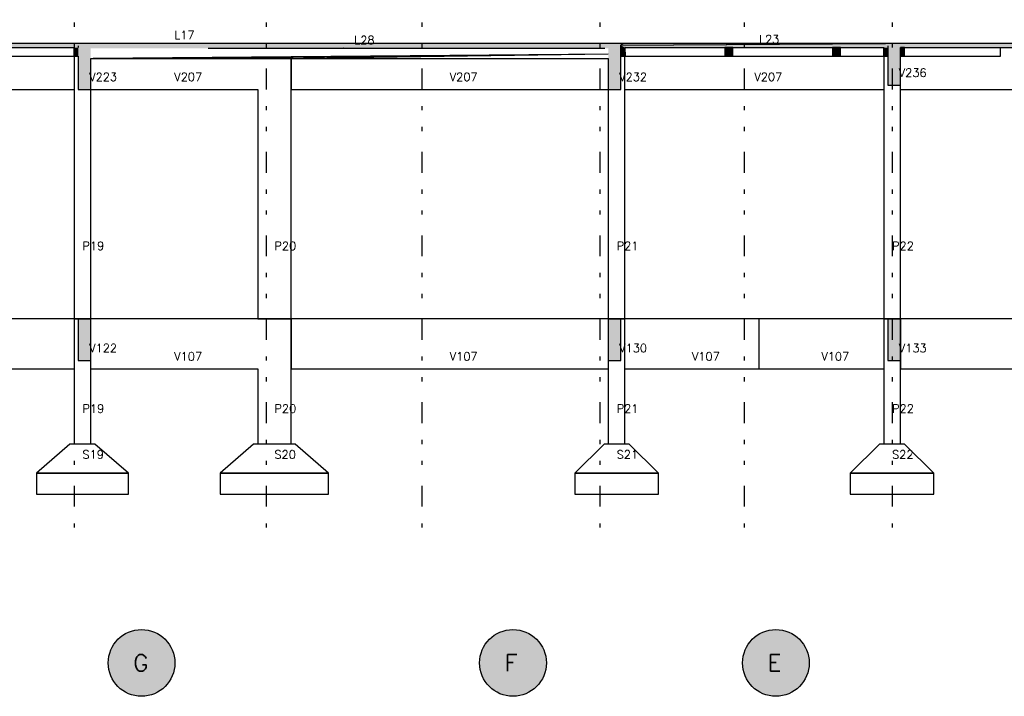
# Model space of a CAD drawing. Extents: x 0 to 84.1, y 0 to 59.4.
# Tile 4 of 9: x 16.8 to 40.4, y 32.4 to 48.6. Entities that reach past the tile are written whole.
import ezdxf

# ---------------------------------------------------------------- set-up
doc = ezdxf.new("R2010")
doc.units = 0
doc.header["$MEASUREMENT"] = 0
doc.linetypes.add('ESTILO_TQS_0004', pattern=[2, 0.5, -0.4, 0.1, -0.4, 0.1, -0.5])
for name, color, linetype in [('1', 1, 'CONTINUOUS'), ('2', 2, 'CONTINUOUS'), ('6', 6, 'CONTINUOUS'), ('9', 9, 'CONTINUOUS')]:
    doc.layers.add(name, color=color, linetype=linetype)
doc.styles.get("Standard").update_dxf_attribs({"font": 'ROMANS.SHX'})

msp = doc.modelspace()

# ---------------------------------------------------------------- linework, layer by layer
at = {"layer": '1', "linetype": 'ESTILO_TQS_0004'}
for p, q in [((18.064223, 55.421611), (18.064223, 36.42161)), ((22.664223, 55.421611), (22.664223, 36.42161)), ((26.394223, 55.421611), (26.394223, 36.42161)), ((30.664223, 55.421611), (30.664223, 36.42161)), ((34.124223, 55.421611), (34.124223, 36.42161)), ((37.664223, 55.421611), (37.664223, 36.42161))]:
    msp.add_line(p, q, dxfattribs=at)
at = {"layer": '2', "linetype": 'Continuous'}
for centre in [(19.680976, 33.176291), (28.580976, 33.176291), (34.880976, 33.176291)]:
    msp.add_circle(centre, 0.8, dxfattribs=at)
at = {"layer": '6', "linetype": 'Continuous'}
for p, q in [((18.164223, 48.02161), (13.164223, 48.02161)), ((15.748223, 47.92161), (18.064223, 47.92161)), ((18.064223, 47.72161), (18.064223, 47.92161)), ((18.064223, 47.92161), (18.064223, 47.72161)), ((18.064223, 47.92161), (18.064223, 41.42161)), ((18.464223, 48.02161), (18.164223, 48.02161)), ((18.164223, 47.965139), (18.164223, 47.92161)), ((24.515628, 48.02161), (18.464223, 48.02161)), ((21.847333, 47.90161), (21.274843, 47.90161)), ((23.850359, 47.90161), (21.847333, 47.90161)), ((24.509991, 47.90161), (23.850359, 47.90161)), ((24.515628, 47.90161), (24.509991, 47.90161)), ((30.864223, 48.02161), (24.515628, 48.02161)), ((30.776096, 47.90161), (24.515628, 47.90161)), ((30.78563, 47.90161), (30.776096, 47.90161)), ((31.164223, 48.02161), (30.864223, 48.02161)), ((31.164223, 47.978082), (37.507751, 48.02161)), ((31.164223, 47.978082), (37.464223, 48.02161)), ((31.220694, 48.02161), (31.164223, 48.02161)), ((31.164223, 47.92161), (31.164223, 47.978082)), ((31.164223, 47.834553), (31.164223, 47.92161)), ((31.264223, 48.02161), (31.220694, 48.02161)), ((33.80041, 48.02161), (31.264223, 48.02161)), ((31.264223, 47.92161), (31.268223, 47.92161)), ((31.265987, 47.72161), (31.264223, 47.92161)), ((31.264223, 47.92161), (31.265987, 47.72161)), ((31.268223, 47.72161), (31.264223, 47.92161)), ((31.264223, 47.92161), (31.268223, 47.72161)), ((31.268223, 47.92161), (31.264223, 47.92161)), ((31.268223, 47.92161), (33.660223, 47.92161)), ((31.268223, 47.72161), (31.268223, 47.92161)), ((33.660223, 47.92161), (33.660223, 47.72161)), ((33.742666, 47.72161), (33.660223, 47.92161)), ((33.660223, 47.92161), (33.742666, 47.72161)), ((33.848223, 47.72161), (33.660223, 47.92161)), ((33.660223, 47.92161), (33.848223, 47.72161)), ((33.80041, 47.92161), (33.660223, 47.92161)), ((37.464223, 48.02161), (33.80041, 48.02161)), ((33.848223, 47.92161), (33.80041, 47.92161)), ((33.848223, 47.92161), (36.240223, 47.92161)), ((33.848223, 47.72161), (33.848223, 47.92161)), ((36.240223, 47.92161), (36.240223, 47.72161)), ((36.322666, 47.72161), (36.240223, 47.92161)), ((36.240223, 47.92161), (36.322666, 47.72161)), ((36.428223, 47.72161), (36.240223, 47.92161)), ((36.240223, 47.92161), (36.428223, 47.72161)), ((36.428223, 47.92161), (36.240223, 47.92161)), ((36.428223, 47.92161), (37.464223, 47.92161)), ((36.428223, 47.72161), (36.428223, 47.92161)), ((37.507751, 48.02161), (37.464223, 48.02161)), ((37.564223, 48.02161), (37.464223, 48.02161)), ((37.464223, 47.72161), (37.464223, 47.92161)), ((37.464223, 47.92161), (37.464223, 47.72161)), ((37.564223, 48.02161), (37.507751, 48.02161)), ((37.864223, 48.02161), (37.564223, 48.02161)), ((37.564223, 47.965139), (37.564223, 47.92161)), ((37.564223, 47.92161), (37.564223, 47.808667)), ((46.924223, 48.02161), (37.864223, 48.02161)), ((37.864223, 47.456895), (37.864223, 47.92161)), ((37.864223, 47.92161), (37.964223, 47.92161)), ((37.864223, 47.92161), (37.864223, 47.72161)), ((37.921018, 47.72161), (37.864223, 47.92161)), ((37.864223, 47.92161), (37.921018, 47.72161)), ((37.964223, 47.72161), (37.864223, 47.92161)), ((37.864223, 47.92161), (37.964223, 47.72161)), ((37.964223, 47.92161), (37.864223, 47.92161)), ((37.964223, 47.92161), (41.874528, 47.92161)), ((37.964223, 47.72161), (37.964223, 47.92161)), ((40.260223, 47.72161), (40.260223, 47.92161)), ((15.748223, 47.72161), (18.064223, 47.72161)), ((18.064223, 47.72161), (18.164223, 47.72161)), ((18.164223, 47.72161), (18.164223, 46.92161)), ((18.464223, 47.400423), (18.464223, 47.66161)), ((18.464223, 47.66161), (18.51794, 47.66161)), ((18.464223, 41.42161), (18.464223, 47.66161)), ((30.864223, 47.766079), (18.51794, 47.66161)), ((18.51794, 47.66161), (18.535029, 47.66161)), ((30.864223, 47.766079), (18.535029, 47.66161)), ((18.535029, 47.66161), (18.546972, 47.66161)), ((30.864223, 47.766079), (18.546972, 47.66161)), ((18.546972, 47.66161), (18.564223, 47.66161)), ((30.864223, 47.766079), (18.564223, 47.66161)), ((18.564223, 47.66161), (20.860223, 47.66161)), ((18.564223, 47.66161), (18.915722, 47.66161)), ((18.915722, 47.66161), (20.860223, 47.66161)), ((20.861638, 47.66161), (20.893652, 47.66161)), ((30.864223, 47.766079), (20.893652, 47.66161)), ((20.893652, 47.66161), (20.899701, 47.66161)), ((30.864223, 47.766079), (20.899701, 47.66161)), ((20.899701, 47.66161), (20.920721, 47.66161)), ((30.864223, 47.766079), (20.920721, 47.66161)), ((20.920721, 47.66161), (20.924865, 47.66161)), ((30.864223, 47.766079), (20.924865, 47.66161)), ((20.924865, 47.66161), (20.939722, 47.66161)), ((30.864223, 47.766079), (20.939722, 47.66161)), ((20.939722, 47.66161), (20.942738, 47.66161)), ((30.864223, 47.766079), (20.942738, 47.66161)), ((20.942738, 47.66161), (20.953795, 47.66161)), ((30.864223, 47.766079), (20.953795, 47.66161)), ((20.953795, 47.66161), (20.956087, 47.66161)), ((30.864223, 47.766079), (20.956087, 47.66161)), ((20.956087, 47.66161), (20.964636, 47.66161)), ((20.966437, 47.66161), (20.973244, 47.66161)), ((20.974696, 47.66161), (20.980245, 47.66161)), ((20.981441, 47.66161), (20.98605, 47.66161)), ((20.987052, 47.66161), (20.990941, 47.66161)), ((20.991793, 47.66161), (20.995119, 47.66161)), ((20.995852, 47.66161), (20.998729, 47.66161)), ((20.999366, 47.66161), (21.00188, 47.66161)), ((21.002439, 47.66161), (21.004653, 47.66161)), ((21.015785, 47.66161), (21.048223, 47.66161)), ((30.864223, 47.766079), (21.048223, 47.66161)), ((21.048223, 47.66161), (21.414419, 47.66161)), ((21.414419, 47.66161), (23.440223, 47.66161)), ((23.264223, 47.66161), (23.264223, 46.92161)), ((23.264223, 41.42161), (23.264223, 47.66161)), ((23.440223, 47.66161), (23.546437, 47.66161)), ((23.546437, 47.66161), (23.558413, 47.66161)), ((30.864223, 47.766079), (23.558413, 47.66161)), ((23.558413, 47.66161), (23.628223, 47.66161)), ((23.628223, 47.66161), (25.654027, 47.66161)), ((25.654027, 47.66161), (26.020223, 47.66161)), ((26.020223, 47.66161), (26.021638, 47.66161)), ((26.022063, 47.66161), (26.208223, 47.66161)), ((26.208223, 47.66161), (26.574419, 47.66161)), ((26.574419, 47.66161), (28.600223, 47.66161)), ((28.600223, 47.66161), (28.727052, 47.66161)), ((28.727052, 47.66161), (28.788223, 47.66161)), ((28.788223, 47.66161), (29.090733, 47.66161)), ((29.090733, 47.66161), (30.764223, 47.66161)), ((30.764223, 47.66161), (30.764956, 47.66161)), ((30.764956, 47.66161), (30.781627, 47.66161)), ((30.781627, 47.66161), (30.784794, 47.66161)), ((30.784794, 47.66161), (30.795838, 47.66161)), ((30.795838, 47.66161), (30.798023, 47.66161)), ((30.798023, 47.66161), (30.805876, 47.66161)), ((30.805876, 47.66161), (30.807474, 47.66161)), ((30.807474, 47.66161), (30.813345, 47.66161)), ((30.813345, 47.66161), (30.814564, 47.66161)), ((30.814564, 47.66161), (30.819118, 47.66161)), ((30.819118, 47.66161), (30.820079, 47.66161)), ((30.820079, 47.66161), (30.823715, 47.66161)), ((30.823715, 47.66161), (30.824492, 47.66161)), ((30.824492, 47.66161), (30.827462, 47.66161)), ((30.827462, 47.66161), (30.828103, 47.66161)), ((30.828103, 47.66161), (30.830574, 47.66161)), ((30.830574, 47.66161), (30.831112, 47.66161)), ((30.831112, 47.66161), (30.8332, 47.66161)), ((30.8332, 47.66161), (30.833658, 47.66161)), ((30.837732, 47.66161), (30.839086, 47.66161)), ((30.839086, 47.66161), (30.839387, 47.66161)), ((30.839387, 47.66161), (30.840581, 47.66161)), ((30.840581, 47.66161), (30.840848, 47.66161)), ((30.840848, 47.66161), (30.841908, 47.66161)), ((30.841908, 47.66161), (30.842146, 47.66161)), ((30.842146, 47.66161), (30.844161, 47.66161)), ((30.844353, 47.66161), (30.845125, 47.66161)), ((30.845125, 47.66161), (30.845299, 47.66161)), ((30.845299, 47.66161), (30.846001, 47.66161)), ((30.846517, 47.66161), (30.848431, 47.66161)), ((30.848431, 47.66161), (30.864223, 47.66161)), ((30.864223, 47.66161), (30.864223, 46.92161)), ((31.164223, 47.72161), (31.164223, 47.834553)), ((31.164223, 47.400423), (31.164223, 47.72161)), ((31.164223, 47.72161), (31.220694, 47.72161)), ((31.220694, 47.72161), (31.264223, 47.72161)), ((31.264223, 47.72161), (31.265987, 47.72161)), ((31.264223, 41.42161), (31.264223, 47.72161)), ((31.265987, 47.72161), (31.268223, 47.72161)), ((31.268223, 47.72161), (33.660223, 47.72161)), ((33.660223, 47.72161), (33.728925, 47.72161)), ((33.728925, 47.72161), (33.742666, 47.72161)), ((33.742666, 47.72161), (33.848223, 47.72161)), ((33.848223, 47.72161), (36.240223, 47.72161)), ((36.240223, 47.72161), (36.285066, 47.72161)), ((36.285066, 47.72161), (36.308925, 47.72161)), ((36.308925, 47.72161), (36.322666, 47.72161)), ((36.322666, 47.72161), (36.428223, 47.72161)), ((36.428223, 47.72161), (37.464223, 47.72161)), ((37.464223, 47.72161), (37.564223, 47.72161)), ((37.464223, 47.72161), (37.464223, 41.42161)), ((37.564223, 47.808667), (37.564223, 47.72161)), ((37.564223, 47.72161), (37.564223, 47.02161)), ((37.864223, 47.72161), (37.921018, 47.72161)), ((37.864223, 41.42161), (37.864223, 47.72161)), ((37.921018, 47.72161), (37.964223, 47.72161)), ((37.964223, 47.72161), (40.260223, 47.72161)), ((37.864223, 47.02161), (37.864223, 47.456895)), ((18.464223, 46.92161), (18.464223, 47.400423)), ((31.164223, 46.92161), (31.164223, 47.400423)), ((37.564223, 47.02161), (37.733638, 47.02161)), ((37.733638, 47.02161), (37.864223, 47.02161)), ((13.164223, 46.92161), (18.064223, 46.92161)), ((18.164223, 46.92161), (18.333638, 46.92161)), ((18.333638, 46.92161), (18.464223, 46.92161)), ((18.464223, 46.92161), (22.464223, 46.92161)), ((22.464223, 46.92161), (22.464223, 41.42161)), ((23.264223, 46.92161), (30.864223, 46.92161)), ((30.864223, 46.92161), (31.033638, 46.92161)), ((30.864223, 46.92161), (30.864223, 41.42161)), ((31.033638, 46.92161), (31.164223, 46.92161)), ((31.264223, 46.92161), (37.464223, 46.92161)), ((37.864223, 46.92161), (46.924223, 46.92161)), ((18.064223, 41.42161), (13.164223, 41.42161)), ((18.064223, 41.42161), (18.064223, 38.42161)), ((18.164223, 41.42161), (18.064223, 41.42161)), ((18.064223, 41.42161), (18.464223, 41.42161)), ((18.164223, 41.42161), (18.164223, 40.42161)), ((18.464223, 41.42161), (18.164223, 41.42161)), ((22.464223, 41.42161), (18.464223, 41.42161)), ((18.464223, 40.856894), (18.464223, 41.42161)), ((18.464223, 38.42161), (18.464223, 41.42161)), ((23.264223, 41.42161), (22.464223, 41.42161)), ((22.464223, 41.42161), (23.264223, 41.42161)), ((23.264223, 41.42161), (23.264223, 40.22161)), ((30.864223, 41.42161), (23.264223, 41.42161)), ((23.264223, 38.42161), (23.264223, 41.42161)), ((30.864223, 41.42161), (30.864223, 40.42161)), ((31.164223, 41.42161), (30.864223, 41.42161)), ((30.864223, 41.42161), (30.864223, 38.42161)), ((30.864223, 41.42161), (31.264223, 41.42161)), ((31.164223, 40.856894), (31.164223, 41.42161)), ((31.264223, 41.42161), (31.164223, 41.42161)), ((34.324223, 41.42161), (31.264223, 41.42161)), ((31.264223, 38.42161), (31.264223, 41.42161)), ((34.474223, 41.42161), (34.324223, 41.42161)), ((34.474223, 41.42161), (34.474223, 40.22161)), ((34.624223, 41.42161), (34.474223, 41.42161)), ((37.464223, 41.42161), (34.624223, 41.42161)), ((37.464223, 41.42161), (37.464223, 38.42161)), ((37.564223, 41.42161), (37.464223, 41.42161)), ((37.464223, 41.42161), (37.864223, 41.42161)), ((37.564223, 41.42161), (37.564223, 40.42161)), ((37.864223, 41.42161), (37.564223, 41.42161)), ((37.864223, 41.42161), (37.864223, 40.22161)), ((46.924223, 41.42161), (37.864223, 41.42161)), ((37.864223, 40.856894), (37.864223, 41.42161)), ((37.864223, 38.42161), (37.864223, 41.42161)), ((18.464223, 40.42161), (18.464223, 40.856894)), ((31.164223, 40.42161), (31.164223, 40.856894)), ((37.864223, 40.42161), (37.864223, 40.856894)), ((18.164223, 40.42161), (18.333638, 40.42161)), ((18.333638, 40.42161), (18.464223, 40.42161)), ((30.864223, 40.42161), (31.033638, 40.42161)), ((31.033638, 40.42161), (31.164223, 40.42161)), ((37.564223, 40.42161), (37.733638, 40.42161)), ((37.733638, 40.42161), (37.864223, 40.42161)), ((13.164223, 40.22161), (18.064223, 40.22161)), ((18.464223, 40.22161), (22.464223, 40.22161)), ((22.464223, 40.22161), (22.464223, 38.42161)), ((23.264223, 40.22161), (30.864223, 40.22161)), ((31.264223, 40.22161), (34.324223, 40.22161)), ((34.324223, 40.22161), (34.474223, 40.22161)), ((34.474223, 40.22161), (34.624223, 40.22161)), ((34.624223, 40.22161), (37.464223, 40.22161)), ((37.864223, 40.22161), (46.924223, 40.22161)), ((17.964223, 38.42161), (17.164223, 37.72161)), ((18.564223, 38.42161), (17.964223, 38.42161)), ((19.364223, 37.72161), (18.564223, 38.42161)), ((22.364223, 38.42161), (21.564223, 37.72161)), ((23.364223, 38.42161), (22.364223, 38.42161)), ((24.164223, 37.72161), (23.364223, 38.42161)), ((30.764223, 38.42161), (30.064223, 37.72161)), ((31.364223, 38.42161), (30.764223, 38.42161)), ((32.064223, 37.72161), (31.364223, 38.42161)), ((37.364223, 38.42161), (36.664223, 37.72161)), ((37.964223, 38.42161), (37.364223, 38.42161)), ((38.664223, 37.72161), (37.964223, 38.42161)), ((17.164223, 37.72161), (17.164223, 37.22161)), ((19.364223, 37.72161), (17.164223, 37.72161)), ((17.164223, 37.72161), (19.364223, 37.72161)), ((19.364223, 37.22161), (19.364223, 37.72161)), ((21.564223, 37.72161), (21.564223, 37.22161)), ((24.164223, 37.72161), (21.564223, 37.72161)), ((21.564223, 37.72161), (24.164223, 37.72161)), ((24.164223, 37.22161), (24.164223, 37.72161)), ((30.064223, 37.72161), (30.064223, 37.22161)), ((32.064223, 37.72161), (30.064223, 37.72161)), ((30.064223, 37.72161), (32.064223, 37.72161)), ((32.064223, 37.22161), (32.064223, 37.72161)), ((36.664223, 37.72161), (36.664223, 37.22161)), ((38.664223, 37.72161), (36.664223, 37.72161)), ((36.664223, 37.72161), (38.664223, 37.72161)), ((38.664223, 37.22161), (38.664223, 37.72161)), ((17.164223, 37.22161), (19.364223, 37.22161)), ((21.564223, 37.22161), (24.164223, 37.22161)), ((30.064223, 37.22161), (32.064223, 37.22161)), ((36.664223, 37.22161), (38.664223, 37.22161))]:
    msp.add_line(p, q, dxfattribs=at)
at = {"layer": '9', "linetype": 'Continuous'}
for points in [[(13.164223, 48.02161), (15.333152, 47.92161), (18.064223, 47.92161)], [(13.164223, 48.02161), (18.064223, 47.92161), (18.120694, 47.92161)], [(13.164223, 48.02161), (18.120694, 47.92161), (18.164223, 47.92161)], [(13.164223, 48.02161), (18.164223, 47.92161), (18.164223, 47.965139)], [(13.164223, 48.02161), (18.164223, 47.965139), (18.164223, 48.02161)], [(13.164223, 48.02161), (18.164223, 48.02161), (18.120694, 48.02161)], [(13.164223, 48.02161), (18.120694, 48.02161), (18.064223, 48.02161)], [(13.164223, 48.02161), (18.064223, 48.02161), (15.333152, 48.02161)], [(18.064223, 47.72161), (18.164223, 47.808667), (18.164223, 47.92161)], [(18.064223, 47.72161), (18.164223, 47.92161), (18.120694, 47.92161)], [(18.064223, 47.72161), (18.120694, 47.92161), (18.064223, 47.92161)], [(18.064223, 47.72161), (18.064223, 47.92161), (18.064223, 47.72161)], [(18.164223, 48.02161), (18.164223, 47.542797), (18.164223, 46.92161)], [(18.164223, 48.02161), (18.164223, 46.92161), (18.333638, 46.92161)], [(18.164223, 48.02161), (18.333638, 46.92161), (18.464223, 46.92161)], [(18.164223, 48.02161), (18.464223, 46.92161), (18.464223, 47.400423)], [(18.164223, 48.02161), (18.464223, 47.400423), (18.464223, 48.02161)], [(18.164223, 48.02161), (18.464223, 48.02161), (18.333638, 48.02161)], [(18.164223, 48.02161), (18.333638, 48.02161), (18.164223, 48.02161)], [(24.515628, 48.02161), (21.274843, 48.02161), (18.464223, 48.02161)], [(24.515628, 48.02161), (18.464223, 48.02161), (18.464223, 47.969376)], [(24.515628, 48.02161), (18.464223, 47.969376), (18.464223, 47.90161)], [(24.515628, 48.02161), (18.464223, 47.90161), (21.274843, 47.90161)], [(24.515628, 48.02161), (21.847333, 48.02161), (21.274843, 48.02161)], [(24.515628, 48.02161), (21.274843, 47.90161), (21.847333, 47.90161)], [(24.515628, 48.02161), (23.850359, 48.02161), (21.847333, 48.02161)], [(24.515628, 48.02161), (21.847333, 47.90161), (23.850359, 47.90161)], [(24.515628, 48.02161), (24.509991, 48.02161), (23.850359, 48.02161)], [(24.515628, 48.02161), (23.850359, 47.90161), (24.509991, 47.90161)], [(24.515628, 48.02161), (24.509991, 47.90161), (24.515628, 47.90161)], [(24.515628, 48.02161), (24.515628, 47.90161), (30.776096, 47.90161)], [(24.515628, 48.02161), (30.776096, 47.90161), (30.78563, 47.90161)], [(24.515628, 48.02161), (30.78563, 47.90161), (30.864223, 47.90161)], [(24.515628, 48.02161), (30.864223, 47.90161), (30.864223, 47.953845)], [(24.515628, 48.02161), (30.864223, 47.953845), (30.864223, 48.02161)], [(24.515628, 48.02161), (30.864223, 48.02161), (30.78563, 48.02161)], [(24.515628, 48.02161), (30.78563, 48.02161), (30.776096, 48.02161)], [(24.515628, 48.02161), (30.776096, 48.02161), (24.515628, 48.02161)], [(30.864223, 48.02161), (30.864223, 47.542797), (30.864223, 46.92161)], [(30.864223, 48.02161), (30.864223, 46.92161), (31.033638, 46.92161)], [(30.864223, 48.02161), (31.033638, 46.92161), (31.164223, 46.92161)], [(30.864223, 48.02161), (31.164223, 46.92161), (31.164223, 47.400423)], [(30.864223, 48.02161), (31.164223, 47.400423), (31.164223, 48.02161)], [(30.864223, 48.02161), (31.164223, 48.02161), (31.033638, 48.02161)], [(30.864223, 48.02161), (31.033638, 48.02161), (30.864223, 48.02161)], [(31.164223, 47.978082), (37.564223, 47.965139), (37.564223, 48.02161)], [(31.164223, 47.978082), (37.564223, 48.02161), (37.507751, 48.02161)], [(31.164223, 47.978082), (37.507751, 48.02161), (37.464223, 48.02161)], [(31.164223, 47.978082), (37.464223, 48.02161), (33.80041, 48.02161)], [(31.164223, 47.978082), (33.80041, 48.02161), (31.264223, 48.02161)], [(31.164223, 47.978082), (31.264223, 48.02161), (31.220694, 48.02161)], [(31.164223, 47.978082), (31.220694, 48.02161), (31.164223, 48.02161)], [(31.164223, 47.978082), (31.164223, 48.02161), (31.164223, 47.978082)], [(31.164223, 47.978082), (31.164223, 47.92161), (31.220694, 47.92161)], [(31.164223, 47.978082), (31.220694, 47.92161), (31.264223, 47.92161)], [(31.164223, 47.978082), (31.264223, 47.92161), (33.80041, 47.92161)], [(31.164223, 47.978082), (33.80041, 47.92161), (37.464223, 47.92161)], [(31.164223, 47.978082), (37.464223, 47.92161), (37.507751, 47.92161)], [(31.164223, 47.978082), (37.507751, 47.92161), (37.564223, 47.92161)], [(31.164223, 47.978082), (37.564223, 47.92161), (37.564223, 47.965139)], [(31.264223, 47.92161), (31.220694, 47.92161), (31.164223, 47.92161)], [(31.264223, 47.92161), (31.164223, 47.92161), (31.164223, 47.834553)], [(31.264223, 47.92161), (31.164223, 47.834553), (31.164223, 47.72161)], [(31.264223, 47.92161), (31.164223, 47.72161), (31.220694, 47.72161)], [(31.264223, 47.92161), (31.220694, 47.72161), (31.264223, 47.72161)], [(31.264223, 47.92161), (31.264223, 47.72161), (31.265987, 47.72161)], [(31.264223, 47.92161), (31.265987, 47.72161), (31.268223, 47.72161)], [(31.264223, 47.92161), (31.268223, 47.72161), (31.268223, 47.92161)], [(31.264223, 47.92161), (31.268223, 47.92161), (31.265987, 47.92161)], [(31.264223, 47.92161), (31.265987, 47.92161), (31.264223, 47.92161)], [(33.660223, 47.92161), (33.660223, 47.72161), (33.728925, 47.72161)], [(33.660223, 47.92161), (33.728925, 47.72161), (33.742666, 47.72161)], [(33.660223, 47.92161), (33.742666, 47.72161), (33.848223, 47.72161)], [(33.660223, 47.92161), (33.848223, 47.72161), (33.848223, 47.92161)], [(33.660223, 47.92161), (33.848223, 47.92161), (33.742666, 47.92161)], [(33.660223, 47.92161), (33.742666, 47.92161), (33.728925, 47.92161)], [(33.660223, 47.92161), (33.728925, 47.92161), (33.660223, 47.92161)], [(36.240223, 47.92161), (36.240223, 47.72161), (36.285066, 47.72161)], [(36.240223, 47.92161), (36.285066, 47.72161), (36.308925, 47.72161)], [(36.240223, 47.92161), (36.308925, 47.72161), (36.322666, 47.72161)], [(36.240223, 47.92161), (36.322666, 47.72161), (36.428223, 47.72161)], [(36.240223, 47.92161), (36.428223, 47.72161), (36.428223, 47.92161)], [(36.240223, 47.92161), (36.428223, 47.92161), (36.322666, 47.92161)], [(36.240223, 47.92161), (36.322666, 47.92161), (36.308925, 47.92161)], [(36.240223, 47.92161), (36.308925, 47.92161), (36.285066, 47.92161)], [(36.240223, 47.92161), (36.285066, 47.92161), (36.240223, 47.92161)], [(37.464223, 47.72161), (37.564223, 47.808667), (37.564223, 47.92161)], [(37.464223, 47.72161), (37.564223, 47.92161), (37.507751, 47.92161)], [(37.464223, 47.72161), (37.507751, 47.92161), (37.464223, 47.92161)], [(37.464223, 47.72161), (37.464223, 47.92161), (37.464223, 47.72161)], [(37.564223, 48.02161), (37.564223, 47.586326), (37.564223, 47.02161)], [(37.564223, 48.02161), (37.564223, 47.02161), (37.733638, 47.02161)], [(37.564223, 48.02161), (37.733638, 47.02161), (37.864223, 47.02161)], [(37.564223, 48.02161), (37.864223, 47.02161), (37.864223, 47.456895)], [(37.564223, 48.02161), (37.864223, 47.456895), (37.864223, 48.02161)], [(37.564223, 48.02161), (37.864223, 48.02161), (37.733638, 48.02161)], [(37.564223, 48.02161), (37.733638, 48.02161), (37.564223, 48.02161)], [(46.924223, 48.02161), (41.874528, 48.02161), (37.864223, 48.02161)], [(46.924223, 48.02161), (37.864223, 48.02161), (37.864223, 47.978082)], [(46.924223, 48.02161), (37.864223, 47.978082), (37.864223, 47.92161)], [(46.924223, 48.02161), (37.864223, 47.92161), (41.874528, 47.92161)], [(37.864223, 47.92161), (37.864223, 47.834553), (37.864223, 47.72161)], [(37.864223, 47.92161), (37.864223, 47.72161), (37.921018, 47.72161)], [(37.864223, 47.92161), (37.921018, 47.72161), (37.964223, 47.72161)], [(37.864223, 47.92161), (37.964223, 47.72161), (37.964223, 47.92161)], [(37.864223, 47.92161), (37.964223, 47.92161), (37.921018, 47.92161)], [(37.864223, 47.92161), (37.921018, 47.92161), (37.864223, 47.92161)], [(18.064223, 47.72161), (18.164223, 47.72161), (18.164223, 47.808667)], [(18.064223, 47.72161), (18.120694, 47.72161), (18.164223, 47.72161)], [(37.464223, 47.72161), (37.564223, 47.72161), (37.564223, 47.808667)], [(37.464223, 47.72161), (37.507751, 47.72161), (37.564223, 47.72161)], [(18.164223, 41.42161), (18.164223, 40.986326), (18.164223, 40.42161)], [(18.164223, 41.42161), (18.164223, 40.42161), (18.333638, 40.42161)], [(18.164223, 41.42161), (18.333638, 40.42161), (18.464223, 40.42161)], [(18.164223, 41.42161), (18.464223, 40.42161), (18.464223, 40.856894)], [(18.164223, 41.42161), (18.464223, 40.856894), (18.464223, 41.42161)], [(18.164223, 41.42161), (18.464223, 41.42161), (18.333638, 41.42161)], [(18.164223, 41.42161), (18.333638, 41.42161), (18.164223, 41.42161)], [(30.864223, 41.42161), (30.864223, 40.986326), (30.864223, 40.42161)], [(30.864223, 41.42161), (30.864223, 40.42161), (31.033638, 40.42161)], [(30.864223, 41.42161), (31.033638, 40.42161), (31.164223, 40.42161)], [(30.864223, 41.42161), (31.164223, 40.42161), (31.164223, 40.856894)], [(30.864223, 41.42161), (31.164223, 40.856894), (31.164223, 41.42161)], [(30.864223, 41.42161), (31.164223, 41.42161), (31.033638, 41.42161)], [(30.864223, 41.42161), (31.033638, 41.42161), (30.864223, 41.42161)], [(37.564223, 41.42161), (37.564223, 40.986326), (37.564223, 40.42161)], [(37.564223, 41.42161), (37.564223, 40.42161), (37.733638, 40.42161)], [(37.564223, 41.42161), (37.733638, 40.42161), (37.864223, 40.42161)], [(37.564223, 41.42161), (37.864223, 40.42161), (37.864223, 40.856894)], [(37.564223, 41.42161), (37.864223, 40.856894), (37.864223, 41.42161)], [(37.564223, 41.42161), (37.864223, 41.42161), (37.733638, 41.42161)], [(37.564223, 41.42161), (37.733638, 41.42161), (37.564223, 41.42161)], [(20.480976, 33.176291), (19.134933, 33.760959), (19.060407, 33.681161)], [(20.480976, 33.176291), (19.219631, 33.829866), (19.134933, 33.760959)], [(20.480976, 33.176291), (19.312924, 33.886599), (19.219631, 33.829866)], [(20.480976, 33.176291), (19.413072, 33.930099), (19.312924, 33.886599)], [(20.480976, 33.176291), (19.518211, 33.959558), (19.413072, 33.930099)], [(20.480976, 33.176291), (19.626382, 33.974426), (19.518211, 33.959558)], [(20.480976, 33.176291), (19.73557, 33.974426), (19.626382, 33.974426)], [(20.480976, 33.176291), (19.843741, 33.959558), (19.73557, 33.974426)], [(20.480976, 33.176291), (19.948879, 33.930099), (19.843741, 33.959558)], [(20.480976, 33.176291), (20.049028, 33.886599), (19.948879, 33.930099)], [(20.480976, 33.176291), (20.14232, 33.829866), (20.049028, 33.886599)], [(20.480976, 33.176291), (20.227018, 33.760959), (20.14232, 33.829866)], [(20.480976, 33.176291), (20.301545, 33.681161), (20.227018, 33.760959)], [(29.380976, 33.176291), (28.034933, 33.760959), (27.960407, 33.681161)], [(29.380976, 33.176291), (28.119631, 33.829866), (28.034933, 33.760959)], [(29.380976, 33.176291), (28.212924, 33.886599), (28.119631, 33.829866)], [(29.380976, 33.176291), (28.313072, 33.930099), (28.212924, 33.886599)], [(29.380976, 33.176291), (28.418211, 33.959558), (28.313072, 33.930099)], [(29.380976, 33.176291), (28.526382, 33.974426), (28.418211, 33.959558)], [(29.380976, 33.176291), (28.63557, 33.974426), (28.526382, 33.974426)], [(29.380976, 33.176291), (28.743741, 33.959558), (28.63557, 33.974426)], [(29.380976, 33.176291), (28.848879, 33.930099), (28.743741, 33.959558)], [(29.380976, 33.176291), (28.949028, 33.886599), (28.848879, 33.930099)], [(29.380976, 33.176291), (29.04232, 33.829866), (28.949028, 33.886599)], [(29.380976, 33.176291), (29.127018, 33.760959), (29.04232, 33.829866)], [(29.380976, 33.176291), (29.201545, 33.681161), (29.127018, 33.760959)], [(35.680976, 33.176291), (34.334933, 33.760959), (34.260407, 33.681161)], [(35.680976, 33.176291), (34.419631, 33.829866), (34.334933, 33.760959)], [(35.680976, 33.176291), (34.512924, 33.886599), (34.419631, 33.829866)], [(35.680976, 33.176291), (34.613072, 33.930099), (34.512924, 33.886599)], [(35.680976, 33.176291), (34.718211, 33.959558), (34.613072, 33.930099)], [(35.680976, 33.176291), (34.826382, 33.974426), (34.718211, 33.959558)], [(35.680976, 33.176291), (34.93557, 33.974426), (34.826382, 33.974426)], [(35.680976, 33.176291), (35.043741, 33.959558), (34.93557, 33.974426)], [(35.680976, 33.176291), (35.148879, 33.930099), (35.043741, 33.959558)], [(35.680976, 33.176291), (35.249028, 33.886599), (35.148879, 33.930099)], [(35.680976, 33.176291), (35.34232, 33.829866), (35.249028, 33.886599)], [(35.680976, 33.176291), (35.427018, 33.760959), (35.34232, 33.829866)], [(35.680976, 33.176291), (35.501545, 33.681161), (35.427018, 33.760959)], [(20.480976, 33.176291), (18.99744, 33.591958), (18.947207, 33.495011)], [(20.480976, 33.176291), (19.060407, 33.681161), (18.99744, 33.591958)], [(20.480976, 33.176291), (20.364511, 33.591958), (20.301545, 33.681161)], [(20.480976, 33.176291), (20.414745, 33.495011), (20.364511, 33.591958)], [(29.380976, 33.176291), (27.89744, 33.591958), (27.847207, 33.495011)], [(29.380976, 33.176291), (27.960407, 33.681161), (27.89744, 33.591958)], [(29.380976, 33.176291), (29.264511, 33.591958), (29.201545, 33.681161)], [(29.380976, 33.176291), (29.314745, 33.495011), (29.264511, 33.591958)], [(35.680976, 33.176291), (34.19744, 33.591958), (34.147207, 33.495011)], [(35.680976, 33.176291), (34.260407, 33.681161), (34.19744, 33.591958)], [(35.680976, 33.176291), (35.564511, 33.591958), (35.501545, 33.681161)], [(35.680976, 33.176291), (35.614745, 33.495011), (35.564511, 33.591958)], [(20.480976, 33.176291), (18.888427, 33.285224), (18.880976, 33.176291)], [(20.480976, 33.176291), (18.910642, 33.392128), (18.888427, 33.285224)], [(20.480976, 33.176291), (18.947207, 33.495011), (18.910642, 33.392128)], [(20.480976, 33.176291), (20.45131, 33.392128), (20.414745, 33.495011)], [(20.480976, 33.176291), (20.473524, 33.285224), (20.45131, 33.392128)], [(29.380976, 33.176291), (27.788427, 33.285224), (27.780976, 33.176291)], [(29.380976, 33.176291), (27.810642, 33.392128), (27.788427, 33.285224)], [(29.380976, 33.176291), (27.847207, 33.495011), (27.810642, 33.392128)], [(29.380976, 33.176291), (29.35131, 33.392128), (29.314745, 33.495011)], [(29.380976, 33.176291), (29.373524, 33.285224), (29.35131, 33.392128)], [(35.680976, 33.176291), (34.088427, 33.285224), (34.080976, 33.176291)], [(35.680976, 33.176291), (34.110642, 33.392128), (34.088427, 33.285224)], [(35.680976, 33.176291), (34.147207, 33.495011), (34.110642, 33.392128)], [(35.680976, 33.176291), (35.65131, 33.392128), (35.614745, 33.495011)], [(35.680976, 33.176291), (35.673524, 33.285224), (35.65131, 33.392128)], [(20.480976, 33.176291), (18.880976, 33.176291), (18.888427, 33.067357)], [(20.480976, 33.176291), (18.888427, 33.067357), (18.910642, 32.960453)], [(20.480976, 33.176291), (18.910642, 32.960453), (18.947207, 32.85757)], [(20.480976, 33.176291), (18.947207, 32.85757), (18.99744, 32.760623)], [(20.480976, 33.176291), (18.99744, 32.760623), (19.060407, 32.67142)], [(20.480976, 33.176291), (19.060407, 32.67142), (19.134933, 32.591622)], [(20.480976, 33.176291), (19.134933, 32.591622), (19.219631, 32.522715)], [(20.480976, 33.176291), (19.219631, 32.522715), (19.312924, 32.465982)], [(20.480976, 33.176291), (19.312924, 32.465982), (19.413072, 32.422482)], [(20.480976, 33.176291), (19.413072, 32.422482), (19.518211, 32.393023)], [(20.480976, 33.176291), (19.518211, 32.393023), (19.626382, 32.378155)], [(20.480976, 33.176291), (19.626382, 32.378155), (19.73557, 32.378155)], [(20.480976, 33.176291), (19.73557, 32.378155), (19.843741, 32.393023)], [(20.480976, 33.176291), (19.843741, 32.393023), (19.948879, 32.422482)], [(20.480976, 33.176291), (19.948879, 32.422482), (20.049028, 32.465982)], [(20.480976, 33.176291), (20.049028, 32.465982), (20.14232, 32.522715)], [(20.480976, 33.176291), (20.14232, 32.522715), (20.227018, 32.591622)], [(20.480976, 33.176291), (20.227018, 32.591622), (20.301545, 32.67142)], [(20.480976, 33.176291), (20.301545, 32.67142), (20.364511, 32.760623)], [(20.480976, 33.176291), (20.364511, 32.760623), (20.414745, 32.85757)], [(20.480976, 33.176291), (20.414745, 32.85757), (20.45131, 32.960453)], [(20.480976, 33.176291), (20.45131, 32.960453), (20.473524, 33.067357)], [(20.480976, 33.176291), (20.473524, 33.067357), (20.480976, 33.176291)], [(29.380976, 33.176291), (27.780976, 33.176291), (27.788427, 33.067357)], [(29.380976, 33.176291), (27.788427, 33.067357), (27.810642, 32.960453)], [(29.380976, 33.176291), (27.810642, 32.960453), (27.847207, 32.85757)], [(29.380976, 33.176291), (27.847207, 32.85757), (27.89744, 32.760623)], [(29.380976, 33.176291), (27.89744, 32.760623), (27.960407, 32.67142)], [(29.380976, 33.176291), (27.960407, 32.67142), (28.034933, 32.591622)], [(29.380976, 33.176291), (28.034933, 32.591622), (28.119631, 32.522715)], [(29.380976, 33.176291), (28.119631, 32.522715), (28.212924, 32.465982)], [(29.380976, 33.176291), (28.212924, 32.465982), (28.313072, 32.422482)], [(29.380976, 33.176291), (28.313072, 32.422482), (28.418211, 32.393023)], [(29.380976, 33.176291), (28.418211, 32.393023), (28.526382, 32.378155)], [(29.380976, 33.176291), (28.526382, 32.378155), (28.63557, 32.378155)], [(29.380976, 33.176291), (28.63557, 32.378155), (28.743741, 32.393023)], [(29.380976, 33.176291), (28.743741, 32.393023), (28.848879, 32.422482)], [(29.380976, 33.176291), (28.848879, 32.422482), (28.949028, 32.465982)], [(29.380976, 33.176291), (28.949028, 32.465982), (29.04232, 32.522715)], [(29.380976, 33.176291), (29.04232, 32.522715), (29.127018, 32.591622)], [(29.380976, 33.176291), (29.127018, 32.591622), (29.201545, 32.67142)], [(29.380976, 33.176291), (29.201545, 32.67142), (29.264511, 32.760623)], [(29.380976, 33.176291), (29.264511, 32.760623), (29.314745, 32.85757)], [(29.380976, 33.176291), (29.314745, 32.85757), (29.35131, 32.960453)], [(29.380976, 33.176291), (29.35131, 32.960453), (29.373524, 33.067357)], [(29.380976, 33.176291), (29.373524, 33.067357), (29.380976, 33.176291)], [(35.680976, 33.176291), (34.080976, 33.176291), (34.088427, 33.067357)], [(35.680976, 33.176291), (34.088427, 33.067357), (34.110642, 32.960453)], [(35.680976, 33.176291), (34.110642, 32.960453), (34.147207, 32.85757)], [(35.680976, 33.176291), (34.147207, 32.85757), (34.19744, 32.760623)], [(35.680976, 33.176291), (34.19744, 32.760623), (34.260407, 32.67142)], [(35.680976, 33.176291), (34.260407, 32.67142), (34.334933, 32.591622)], [(35.680976, 33.176291), (34.334933, 32.591622), (34.419631, 32.522715)], [(35.680976, 33.176291), (34.419631, 32.522715), (34.512924, 32.465982)], [(35.680976, 33.176291), (34.512924, 32.465982), (34.613072, 32.422482)], [(35.680976, 33.176291), (34.613072, 32.422482), (34.718211, 32.393023)], [(35.680976, 33.176291), (34.718211, 32.393023), (34.826382, 32.378155)], [(35.680976, 33.176291), (34.826382, 32.378155), (34.93557, 32.378155)], [(35.680976, 33.176291), (34.93557, 32.378155), (35.043741, 32.393023)], [(35.680976, 33.176291), (35.043741, 32.393023), (35.148879, 32.422482)], [(35.680976, 33.176291), (35.148879, 32.422482), (35.249028, 32.465982)], [(35.680976, 33.176291), (35.249028, 32.465982), (35.34232, 32.522715)], [(35.680976, 33.176291), (35.34232, 32.522715), (35.427018, 32.591622)], [(35.680976, 33.176291), (35.427018, 32.591622), (35.501545, 32.67142)], [(35.680976, 33.176291), (35.501545, 32.67142), (35.564511, 32.760623)], [(35.680976, 33.176291), (35.564511, 32.760623), (35.614745, 32.85757)], [(35.680976, 33.176291), (35.614745, 32.85757), (35.65131, 32.960453)], [(35.680976, 33.176291), (35.65131, 32.960453), (35.673524, 33.067357)], [(35.680976, 33.176291), (35.673524, 33.067357), (35.680976, 33.176291)]]:
    msp.add_solid(points, dxfattribs=at)

# ---------------------------------------------------------------- texts
at = {"layer": '1', "linetype": 'Continuous'}
for s, p in [('L17', (20.464223, 48.12161)), ('L28', (24.775334, 48.00161)), ('L23', (34.475334, 48.02161)), ('V236', (37.825334, 47.22161)), ('V223', (18.425334, 47.12161)), ('V207', (20.464223, 47.12161)), ('V207', (27.064223, 47.12161)), ('V232', (31.125334, 47.12161)), ('V207', (34.364223, 47.12161)), ('P19', (18.264223, 43.07161)), ('P20', (22.864223, 43.07161)), ('P21', (31.064223, 43.07161)), ('P22', (37.664223, 43.07161)), ('V122', (18.425334, 40.62161)), ('V130', (31.125334, 40.62161)), ('V133', (37.825334, 40.62161)), ('V107', (20.464223, 40.42161)), ('V107', (27.064223, 40.42161)), ('V107', (32.869223, 40.42161)), ('V107', (35.969223, 40.42161)), ('P19', (18.264223, 39.17161)), ('P20', (22.864223, 39.17161)), ('P21', (31.064223, 39.17161)), ('P22', (37.664223, 39.17161)), ('S19', (18.264223, 38.07161)), ('S20', (22.864223, 38.07161)), ('S21', (31.064223, 38.07161)), ('S22', (37.664223, 38.07161))]:
    msp.add_text(s, height=0.2, dxfattribs=at).set_placement(p)
at = {"layer": '6', "linetype": 'Continuous'}
for s, p in [('G', (19.480976, 32.976291)), ('F', (28.380976, 32.976291)), ('E', (34.680976, 32.976291))]:
    msp.add_text(s, height=0.4, dxfattribs=at).set_placement(p)

doc.saveas('drawing.dxf')
